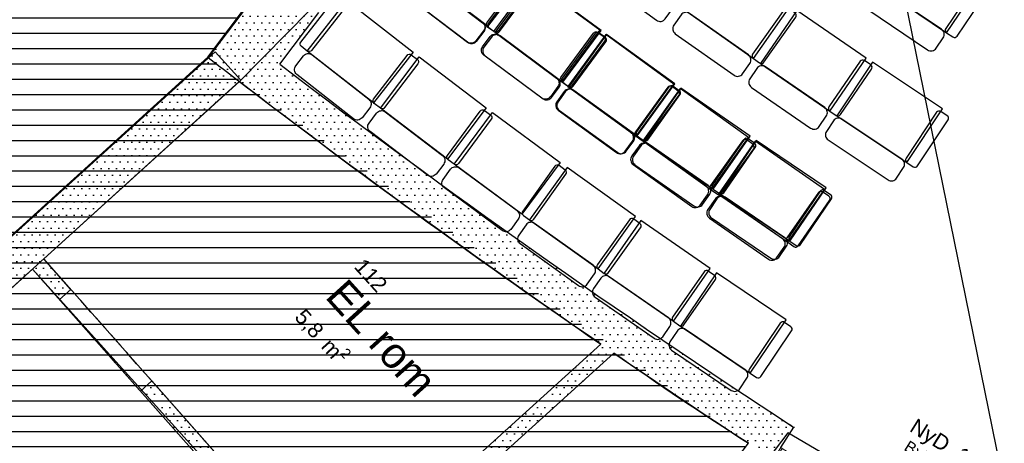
# Model space of a CAD drawing. Header units: millimetres. Extents: x 15275 to 121491, y 18097 to 137945.
# Tile 16 of 57: x 83243 to 89676, y 71256 to 74022. Entities that reach past the tile are written whole.
import ezdxf
from ezdxf.enums import TextEntityAlignment as Align

# ---------------------------------------------------------------- set-up
doc = ezdxf.new("R2010")
doc.units = ezdxf.units.MM
doc.header["$LTSCALE"] = 0.5
doc.header["$MEASUREMENT"] = 0
doc.linetypes.add('PLINE', pattern=[0])
doc.linetypes.add('Under snittplan', pattern=[300, 200, -100])
for name, color, linetype in [('000 2D grafikk', 7, 'Continuous'), ('231- Bærende yttervegger', 7, 'Continuous'), ('231- Bærende yttervegger (Skravur)', 7, 'Continuous'), ('241- Bærende innervegger', 7, 'Continuous'), ('241- Bærende innervegger (Skravur)', 7, 'Continuous'), ('25-- Dekker', 7, 'Continuous'), ('253- Oppforet gulv_ påstøp', 7, 'Continuous'), ('279- Annet fast inventar(Nye konstruksjoner)', 7, 'Continuous'), ('852- Teknisk_symbolsk informasjon_ bygning(Nye konstruksjoner)', 7, 'Continuous'), ('862- M___Nettoareal', 7, 'Continuous'), ('862- M___Nettoareal(Polylinje)', 7, 'Continuous'), ('862- M___Nettoareal(Tekst)', 7, 'Continuous')]:
    doc.layers.add(name, color=color, linetype=linetype)
doc.layers.add('234- Vinduer_ dører_ porter(Nye konstruksjoner)', color=7, linetype='Continuous', lineweight=0)
doc.layers.add('244- Vinduer_ dører_ foldevegger(Nye konstruksjoner)', color=7, linetype='Continuous', lineweight=0)
doc.styles.add('GENERATED_STYLE_1', font='arial.ttf')
pattern_1 = [(0, (0, 0), (0, 86.60254), [0, -50]), (0, (25, 43.3), (0, 86.60254), [0, -50])]

# ---------------------------------------------------------------- blocks, each defined once
blk = doc.blocks.new('Lys og Lyd_110 B_22', base_point=(79598.2, 76866))
at = {"layer": '862- M___Nettoareal(Polylinje)', "linetype": 'PLINE', "flags": 128}
blk.add_lwpolyline([(82365.6, 71866.7), (84471.9, 73777.9), (84884.8, 74324.9, -0.029335), (79510.9, 79275.3), (77385.3, 77366.6)], format="xyb", close=True, dxfattribs=at)
at = {"layer": '862- M___Nettoareal(Tekst)', "style": 'GENERATED_STYLE_1'}
for tag, height, p in [('ROOM_NUMBER', 100, (79392.8, 77538.2)), ('ROOM_NAME', 200, (79276.3, 77409.9)), ('DUMMY_861', 100, (79626.5, 77302.9)), ('DUMMY_863', 100, (79043.4, 77244.6)), ('DUMMY_862', 200, (80153.1, 76487.3))]:
    blk.add_attdef(tag, text='', height=height, rotation=312.16193, dxfattribs=at).set_placement(p, align=Align.TOP_LEFT)
blk = doc.blocks.new('EL rom _112_24', base_point=(85582.5, 71932))
at = {"layer": '862- M___Nettoareal(Polylinje)', "linetype": 'PLINE', "flags": 128}
blk.add_lwpolyline([(83400.9, 72460.7), (85293.9, 70321), (87040.6, 71902.6, -0.012911), (84678, 73617.3)], format="xyb", close=True, dxfattribs=at)
at = {"layer": '862- M___Nettoareal(Tekst)', "insert": (85129.1, 72162.4), "char_height": 100, "attachment_point": 1, "rotation": 312.16193, "style": 'GENERATED_STYLE_1'}
blk.add_mtext('\\A1;{\\pql;\\pt0,12050;\\fArial|b0|i0|c0|p0;\\W1.000000;5,8\\fArial|b0|i0|c0|p0;\\W1.000000;\\A1{\\H.66x;\\S^  ;}\\fArial|b0|i0|c0|p0;\\W1.000000; m\\fArial|b0|i0|c0|p0;\\W1.000000;\\A1{\\H.66x;\\S2^  ;}}', dxfattribs=at)
at = {"layer": '862- M___Nettoareal(Tekst)', "style": 'GENERATED_STYLE_1'}
for tag, height, p in [('ROOM_NUMBER', 100, (85496.6, 72472.2)), ('ROOM_NAME', 200, (85380.1, 72343.9)), ('DUMMY_861', 100, (85643.3, 72333)), ('DUMMY_863', 100, (85147.1, 72178.7)), ('DUMMY_862', 200, (86017.8, 71685.4))]:
    blk.add_attdef(tag, text='', height=height, rotation=312.16193, dxfattribs=at).set_placement(p, align=Align.TOP_LEFT)
blk = doc.blocks.new('Sjakt _112A_25', base_point=(86717.8, 70627.3))
at = {"layer": '862- M___Nettoareal(Polylinje)', "linetype": 'PLINE', "flags": 128}
blk.add_lwpolyline([(85360.2, 70246.1), (86366.2, 69109.1), (88004, 71255.6, -0.012911), (87125.4, 71844.5)], format="xyb", close=True, dxfattribs=at)
at = {"layer": '862- M___Nettoareal(Tekst)', "insert": (86353.1, 70759.8), "char_height": 100, "attachment_point": 1, "rotation": 312.16193, "style": 'GENERATED_STYLE_1'}
blk.add_mtext('\\A1;{\\pql;\\pt0,12050;\\fArial|b0|i0|c0|p0;\\W1.000000;3,2\\fArial|b0|i0|c0|p0;\\W1.000000;\\A1{\\H.66x;\\S^  ;}\\fArial|b0|i0|c0|p0;\\W1.000000; m\\fArial|b0|i0|c0|p0;\\W1.000000;\\A1{\\H.66x;\\S2^  ;}}', dxfattribs=at)
at = {"layer": '862- M___Nettoareal(Tekst)', "style": 'GENERATED_STYLE_1'}
for tag, height, p in [('ROOM_NUMBER', 100, (86720.6, 71069.7)), ('ROOM_NAME', 200, (86604.1, 70941.4)), ('DUMMY_861', 100, (86928.7, 70862.7)), ('DUMMY_863', 100, (86371.1, 70776.1)), ('DUMMY_862', 200, (87064.6, 70478.6))]:
    blk.add_attdef(tag, text='', height=height, rotation=312.16193, dxfattribs=at).set_placement(p, align=Align.TOP_LEFT)
blk = doc.blocks.new('Gang_113_26', base_point=(84231.2, 70708.4))
at = {"layer": '862- M___Nettoareal(Polylinje)', "linetype": 'PLINE', "flags": 128}
blk.add_lwpolyline([(83326.7, 72393.6), (82537.8, 71679.2), (85070.7, 68887.2), (86053.1, 69312.1)], close=True, dxfattribs=at)
at = {"layer": '862- M___Nettoareal(Tekst)', "style": 'GENERATED_STYLE_1'}
for tag, height, p in [('ROOM_NUMBER', 100, (84239, 71145.2)), ('ROOM_NAME', 200, (84122.5, 71016.8)), ('DUMMY_861', 100, (84385.7, 71006)), ('DUMMY_863', 100, (83889.5, 70851.6)), ('DUMMY_862', 200, (84572.9, 70565.2))]:
    blk.add_attdef(tag, text='', height=height, rotation=312.16193, dxfattribs=at).set_placement(p, align=Align.TOP_LEFT)
blk = doc.blocks.new('Dørstempel[2]', base_point=(89099.4, 70849.5))
at = {"layer": '852- Teknisk_symbolsk informasjon_ bygning(Nye konstruksjoner)', "char_height": 75, "attachment_point": 1, "rotation": 327.89037, "style": 'GENERATED_STYLE_1'}
for s, insert in [('\\A1;{\\pql;\\pt0,50;\\fArial|b0|i0|c0|p0;\\W1.000000;19\\fArial|b0|i0|c0|p0;\\W1.000000;\\A1{\\H.66x;\\S^  ;}\\fArial|b0|i0|c0|p0;\\W1.000000;\\fArial|b0|i0|c0|p0;\\W1.000000;\\A1{\\H.66x;\\S^  ;}}', (89285.5, 71129.9)), ('\\A1;{\\pql;\\pt0,50;\\fArial|b0|i0|c0|p0;\\W1.000000;x21\\fArial|b0|i0|c0|p0;\\W1.000000;\\A1{\\H.66x;\\S^  ;}\\fArial|b0|i0|c0|p0;\\W1.000000;\\fArial|b0|i0|c0|p0;\\W1.000000;\\A1{\\H.66x;\\S^  ;}}', (89382.4, 71069.1))]:
    blk.add_mtext(s, dxfattribs=dict(at, insert=insert))
at = {"layer": '852- Teknisk_symbolsk informasjon_ bygning(Nye konstruksjoner)', "style": 'GENERATED_STYLE_1'}
blk.add_attdef('AC_WIDO_ID', text='', height=100, rotation=327.89037, dxfattribs=at).set_placement((89287.3, 71154.4), align=Align.BOTTOM_CENTER)
for tag, p in [('strUnitPrefix', (89246.2, 71157.7)), ('DUMMY_229', (89183.5, 71075)), ('DUMMY_231', (89120.9, 70958)), ('strAcousticPrefix', (89058.2, 70858.2))]:
    blk.add_attdef(tag, text='', height=75, rotation=327.89037, dxfattribs=at).set_placement(p, align=Align.TOP_RIGHT)
for tag, p in [('DUMMY_230', (89231.9, 71044.6)), ('DUMMY_228', (89532, 70995.5)), ('DUMMY_232', (89169.3, 70944.8)), ('DUMMY_233', (89106.6, 70845))]:
    blk.add_attdef(tag, text='', height=75, rotation=327.89037, dxfattribs=at).set_placement(p, align=Align.TOP_LEFT)
blk = doc.blocks.new('Dør metall tofløyet[12]')
at = {"layer": '234- Vinduer_ dører_ porter(Nye konstruksjoner)', "linetype": 'PLINE'}
for centre, start, end in [((88200.8, 71127.7), 237.89037, 327.89037), ((89740.7, 70161.3), 147.89037, 237.89037)]:
    blk.add_arc(centre, 909, start, end, dxfattribs=at)
at = {"layer": '244- Vinduer_ dører_ foldevegger(Nye konstruksjoner)', "linetype": 'PLINE'}
for p, q in [((88214.9, 71227.4), (88301.3, 71359.9)), ((88214.9, 71227.4), (88301.3, 71359.9)), ((88164.7, 71150.3), (88214.9, 71227.4)), ((88164.8, 71150.5), (88214.9, 71227.4)), ((88164.8, 71150.5), (88214.9, 71227.4)), ((88223.4, 71222.1), (88174.5, 71144.1)), ((88223.4, 71222.1), (88214.9, 71227.4)), ((88259.8, 71199.2), (88223.4, 71222.1)), ((88174.5, 71144.1), (88164.7, 71150.3)), ((88174.5, 71144.1), (88200.8, 71127.7)), ((88200.8, 71127.7), (88222, 71161.5)), ((88222, 71161.5), (88232.2, 71155.2)), ((88232.2, 71155.2), (88259.8, 71199.2)), ((87717.6, 70357.7), (88200.8, 71127.7)), ((88234.7, 71106.4), (87751.5, 70336.4)), ((88200.8, 71127.7), (88234.7, 71106.4)), ((87751.5, 70336.4), (87717.6, 70357.7)), ((89824.3, 70217.5), (89906.1, 70352.9)), ((89824.3, 70217.5), (89906.1, 70352.9)), ((89779.4, 70245.6), (89751.8, 70201.6)), ((89815.8, 70222.8), (89779.4, 70245.6)), ((89706.8, 70182.6), (89223.6, 69412.6)), ((89740.7, 70161.3), (89706.8, 70182.6)), ((89761.9, 70195.2), (89740.7, 70161.3)), ((89751.8, 70201.6), (89761.9, 70195.2)), ((89766.9, 70144.8), (89815.8, 70222.8)), ((89776.7, 70138.7), (89824.3, 70217.5)), ((89776.8, 70138.9), (89824.3, 70217.5)), ((89776.8, 70138.9), (89824.3, 70217.5)), ((89815.8, 70222.8), (89824.3, 70217.5)), ((89257.5, 69391.4), (89740.7, 70161.3)), ((89740.7, 70161.3), (89766.9, 70144.8)), ((89766.9, 70144.8), (89776.7, 70138.7)), ((89223.6, 69412.6), (89257.5, 69391.4))]:
    blk.add_line(p, q, dxfattribs=at)
for radius, start, end in [(55432, 236.86673, 236.91117), (55432, 236.86673, 236.91117), (55432, 236.86673, 236.91117), (55682, 236.86693, 236.91117), (55682, 236.86693, 236.91117), (55432, 238.86957, 238.91401), (55432, 238.86957, 238.91401), (55432, 238.86957, 238.91401), (55682, 238.86957, 238.91381), (55682, 238.86957, 238.91381)]:
    blk.add_arc((118563.7, 117802.2), radius, start, end, dxfattribs=at)
at = {"layer": '852- Teknisk_symbolsk informasjon_ bygning(Nye konstruksjoner)'}
ref = blk.add_blockref('Dørstempel[2]', (89099.4, 70849.5), dxfattribs=at)
ref.add_attrib('AC_WIDO_ID', 'NyD_19A', dxfattribs={"color": 7, "height": 100, "rotation": 327.89037, "style": 'GENERATED_STYLE_1'}).set_placement((89287.3, 71154.4), align=Align.BOTTOM_CENTER)
ref.add_attrib('strUnitPrefix', 'BxH:', dxfattribs={"color": 7, "height": 75, "rotation": 327.89037, "style": 'GENERATED_STYLE_1'}).set_placement((89246.2, 71157.7), align=Align.TOP_RIGHT)
ref.add_attrib('strAcousticPrefix', '43dB', dxfattribs={"color": 7, "height": 75, "rotation": 327.89037, "style": 'GENERATED_STYLE_1'}).set_placement((89058.2, 70858.2), align=Align.TOP_RIGHT)
ref.add_attrib('DUMMY_231', '-', dxfattribs={"color": 7, "height": 75, "rotation": 327.89037, "style": 'GENERATED_STYLE_1'}).set_placement((89120.9, 70958), align=Align.TOP_RIGHT)
blk = doc.blocks.new('Auditoriestollayout[65]', base_point=(89742.4, 74018.6))
at = {"layer": '279- Annet fast inventar(Nye konstruksjoner)', "linetype": 'PLINE', "flags": 128}
for points in [[(86116.7, 74644.3), (86554.2, 74310.9), (86299.6, 73976.9), (85862.1, 74310.2)], [(89533.2, 74285.1), (89077.1, 74592.5), (88842.4, 74244.3), (89298.4, 73936.8)], [(88278.7, 74111), (87829.7, 74428.7), (87587.2, 74085.8), (88036.2, 73768.1)], [(87040.9, 73950.3), (86598.8, 74277.4), (86348.9, 73939.8), (86791.1, 73612.7)], [(88773, 73771.4), (88319.5, 74082.6), (88081.9, 73736.3), (88535.4, 73425.1)], [(87522.8, 73603.6), (87076.2, 73924.6), (86831, 73583.5), (87277.6, 73262.5)], [(89272.1, 73438.9), (88814.2, 73743.6), (88581.5, 73393.9), (89039.4, 73089.2)], [(88014.4, 73260.1), (87563.4, 73574.8), (87323, 73230.4), (87774.1, 72915.7)], [(88510.8, 72923.5), (88055.4, 73231.9), (87819.9, 72884.2), (88275.3, 72575.8)]]:
    blk.add_lwpolyline(points, close=True, dxfattribs=at)
for points in [[(87508.3, 74093.4, 0.414214), (87499.5, 74149.2), (87119.6, 74426, 0.414214), (87063.8, 74417.2), (87015.3, 74350.6, 0.414214), (87024, 74294.8), (87403.9, 74018, 0.414214), (87459.8, 74026.8)], [(85837.9, 74278.4, -0.414214), (85894, 74286), (86267.8, 74001.1, -0.414214), (86275.4, 73945.1), (86225.4, 73879.5, -0.414214), (86169.4, 73872), (85795.5, 74156.8, -0.414214), (85788, 74212.9)], [(86591.1, 74233.4, 0.414214), (86586.9, 74261.4), (86546.7, 74291.1, 0.414214), (86518.7, 74286.9), (86304.6, 73997.5, 0.414214), (86308.8, 73969.6), (86348.9, 73939.8, 0.414214), (86376.9, 73944)], [(89276, 73903.7, 0.414214), (89265.2, 73959.2), (88875.5, 74221.9, 0.414214), (88820, 74211.1), (88773.9, 74142.8, 0.414214), (88784.7, 74087.3), (89174.4, 73824.6, 0.414214), (89230, 73835.4)], [(89568.9, 74212.8, 0.414214), (89563.5, 74240.5), (89522, 74268.5, 0.414214), (89494.2, 74263.1), (89293, 73964.6, 0.414214), (89298.4, 73936.8), (89339.8, 73908.9, 0.414214), (89367.6, 73914.3)], [(88312.8, 74038, 0.414214), (88308, 74065.8), (88267.2, 74094.7, 0.414214), (88239.3, 74089.9), (88031.4, 73796, 0.414214), (88036.2, 73768.1), (88077, 73739.3, 0.414214), (88104.9, 73744.1)], [(88013.1, 73735.5, 0.414214), (88003.5, 73791.2), (87619.8, 74062.7, 0.414214), (87564.1, 74053.1), (87516.5, 73985.9, 0.414214), (87526, 73930.1), (87909.8, 73658.7, 0.414214), (87965.5, 73668.2)], [(86767.3, 73580.5, 0.414214), (86758.9, 73636.5), (86381.1, 73916, 0.414214), (86325.2, 73907.7), (86276.2, 73841.4, 0.414214), (86284.5, 73785.5), (86662.3, 73505.9, 0.414214), (86718.3, 73514.3)], [(87073.4, 73876.5, 0.414214), (87069.2, 73904.5), (87029, 73934.2, 0.414214), (87001, 73930), (86786.9, 73640.6, 0.414214), (86791.1, 73612.7), (86831.3, 73582.9, 0.414214), (86859.2, 73587.1)], [(88512.8, 73392.1, 0.414214), (88502.4, 73447.8), (88114.9, 73713.7, 0.414214), (88059.2, 73703.3), (88012.6, 73635.4, 0.414214), (88023, 73579.8), (88410.5, 73313.9, 0.414214), (88466.1, 73324.2)], [(88808.1, 73698.8, 0.414214), (88802.9, 73726.7), (88761.7, 73754.9, 0.414214), (88733.9, 73749.8), (88530.2, 73452.9, 0.414214), (88535.4, 73425.1), (88576.6, 73396.8, 0.414214), (88604.4, 73402)], [(87556.3, 73530.2, 0.414214), (87551.7, 73558.1), (87511.1, 73587.3, 0.414214), (87483.2, 73582.7), (87273.1, 73290.4, 0.414214), (87277.6, 73262.5), (87318.2, 73233.3, 0.414214), (87346.2, 73237.9)], [(87254.3, 73230, 0.414214), (87245.2, 73285.9), (86863.5, 73560.2, 0.414214), (86807.7, 73551), (86759.6, 73484.1, 0.414214), (86768.8, 73428.3), (87150.4, 73154, 0.414214), (87206.2, 73163.1)], [(89308.2, 73366.8, 0.414214), (89302.6, 73394.6), (89261, 73422.3, 0.414214), (89233.3, 73416.7), (89033.9, 73117, 0.414214), (89039.4, 73089.2), (89081.1, 73061.5, 0.414214), (89108.8, 73067.1)], [(89017.3, 73055.9, 0.414214), (89006.1, 73111.4), (88614.8, 73371.8, 0.414214), (88559.4, 73360.6), (88513.7, 73292.1, 0.414214), (88524.9, 73236.6), (88916.2, 72976.2, 0.414214), (88971.6, 72987.4)], [(87751.2, 72882.9, 0.414214), (87741.3, 72938.5), (87355.8, 73207.5, 0.414214), (87300.1, 73197.6), (87253, 73130, 0.414214), (87262.9, 73074.3), (87648.3, 72805.4, 0.414214), (87704, 72815.3)], [(88048.9, 73187.2, 0.414214), (88044, 73215.1), (88003, 73243.7, 0.414214), (87975.1, 73238.7), (87769.1, 72943.5, 0.414214), (87774.1, 72915.7), (87815.1, 72887, 0.414214), (87842.9, 72892)], [(88546.3, 72851.2, 0.414214), (88541, 72878.9), (88499.6, 72907, 0.414214), (88471.8, 72901.6), (88269.9, 72603.5, 0.414214), (88275.3, 72575.8), (88316.7, 72547.7, 0.414214), (88344.5, 72553.1)], [(88252.9, 72542.7, 0.414214), (88242.2, 72598.2), (87853, 72861.7, 0.414214), (87797.4, 72851), (87751.3, 72782.8, 0.414214), (87762, 72727.3), (88151.1, 72463.8, 0.414214), (88206.7, 72474.4)]]:
    blk.add_lwpolyline(points, format="xyb", close=True, dxfattribs=at)
blk = doc.blocks.new('Auditoriestollayout[67]', base_point=(88738.4, 72688))
at = {"layer": '279- Annet fast inventar(Nye konstruksjoner)', "linetype": 'PLINE', "flags": 128}
for points in [[(86114.9, 74647.7), (86552.6, 74314.7), (86298.3, 73980.4), (85860.6, 74313.5)], [(86589.8, 74281.4), (87032.3, 73954.7), (86782.8, 73616.8), (86340.3, 73943.4)], [(85381.2, 74147.7), (85814.3, 73808.7), (85555.3, 73478), (85122.3, 73817)], [(87516.7, 73600.9), (87071.8, 73924.4), (86824.9, 73584.7), (87269.7, 73261.2)], [(85853.6, 73778.3), (86291.5, 73445.4), (86037.3, 73111.1), (85599.4, 73443.9)], [(88005, 73252.5), (87557.8, 73572.7), (87313.3, 73231.2), (87760.5, 72911)], [(86331.3, 73415.6), (86773.8, 73089), (86524.4, 72751.1), (86081.9, 73077.7)], [(88499.9, 72913.8), (88048.1, 73227.4), (87808.6, 72882.4), (88260.4, 72568.8)], [(87266.2, 72736), (86819, 73056.2), (86574.5, 72714.7), (87021.7, 72394.5)], [(87753.5, 72397.1), (87301.8, 72710.9), (87062.1, 72366), (87513.8, 72052.2)], [(88250.6, 72061.6), (87794.5, 72369), (87559.8, 72020.7), (88015.9, 71713.3)]]:
    blk.add_lwpolyline(points, close=True, dxfattribs=at)
for points in [[(85836.4, 74281.6, -0.414214), (85892.4, 74289.3), (86266.5, 74004.6, -0.414214), (86274.1, 73948.6), (86224.2, 73883, -0.414214), (86168.1, 73875.4), (85794.1, 74160, -0.414214), (85786.5, 74216.1)], [(86509.7, 74290.7, -0.414214), (86537.7, 74295), (86577.9, 74265.3, -0.414214), (86582.1, 74237.3), (86368.3, 73947.7, -0.414214), (86340.3, 73943.4), (86300.1, 73973.1, -0.414214), (86295.9, 74001.1)], [(85301.4, 74159.4, -0.414214), (85329.5, 74162.8), (85368.9, 74132, -0.414214), (85372.3, 74103.9), (85150.4, 73820.5, -0.414214), (85122.3, 73817), (85082.9, 73847.9, -0.414214), (85079.5, 73875.9)], [(86316.6, 73911.3, -0.414214), (86372.5, 73919.7), (86750.6, 73640.6, -0.414214), (86759.1, 73584.6), (86710.1, 73518.3, -0.414214), (86654.2, 73509.9), (86276.1, 73789.1, -0.414214), (86267.7, 73845)], [(86992.4, 73934.4, -0.414214), (87020.4, 73938.6), (87060.6, 73908.9, -0.414214), (87064.8, 73880.9), (86851, 73591.3, -0.414214), (86823.1, 73587.1), (86782.8, 73616.8, -0.414214), (86778.6, 73644.8)], [(85097.6, 73785.5, -0.414214), (85153.8, 73792.4), (85523.9, 73502.6, -0.414214), (85530.7, 73446.5), (85479.9, 73381.6, -0.414214), (85423.8, 73374.8), (85053.7, 73664.5, -0.414214), (85046.9, 73720.7)], [(85773.7, 73788.8, -0.414214), (85801.7, 73792.6), (85841.5, 73762.4, -0.414214), (85845.3, 73734.3), (85627.5, 73447.8, -0.414214), (85599.4, 73443.9), (85559.6, 73474.2, -0.414214), (85555.8, 73502.2)], [(87549.8, 73527.4, 0.414214), (87545.4, 73555.4), (87504.9, 73584.8, 0.414214), (87477, 73580.3), (87265.3, 73289.2, 0.414214), (87269.7, 73261.2), (87310.2, 73231.8, 0.414214), (87338.1, 73236.2)], [(87246.2, 73228.9, 0.414214), (87237.4, 73284.8), (86857.2, 73561.1, 0.414214), (86801.3, 73552.3), (86752.9, 73485.7, 0.414214), (86761.7, 73429.8), (87141.9, 73153.4, 0.414214), (87197.8, 73162.3)], [(85575.2, 73412.1, -0.414214), (85631.3, 73419.7), (86005.4, 73135.3, -0.414214), (86013.1, 73079.2), (85963.2, 73013.7, -0.414214), (85907.2, 73006), (85533, 73290.5, -0.414214), (85525.4, 73346.5)], [(86251.2, 73425, -0.414214), (86279.2, 73429.2), (86319.4, 73399.5, -0.414214), (86323.6, 73371.6), (86109.8, 73081.9, -0.414214), (86081.9, 73077.7), (86041.6, 73107.4, -0.414214), (86037.4, 73135.3)], [(87737.2, 72878.5, 0.414214), (87727.9, 72934.3), (87345.8, 73207.9, 0.414214), (87290, 73198.6), (87242, 73131.7, 0.414214), (87251.3, 73075.9), (87633.4, 72802.3, 0.414214), (87689.2, 72811.5)], [(88038.6, 73179.2, 0.414214), (88034, 73207.1), (87993.3, 73236.2, 0.414214), (87965.4, 73231.6), (87755.8, 72938.9, 0.414214), (87760.5, 72911), (87801.1, 72881.9, 0.414214), (87829, 72886.5)], [(86812, 73012, 0.414214), (86807.4, 73039.9), (86766.7, 73069, 0.414214), (86738.8, 73064.4), (86529.2, 72771.7, 0.414214), (86533.9, 72743.8), (86574.5, 72714.7, 0.414214), (86602.4, 72719.3)], [(86058.1, 73045.5, -0.414214), (86114.1, 73053.9), (86492.2, 72774.8, -0.414214), (86500.7, 72718.9), (86451.7, 72652.6, -0.414214), (86395.8, 72644.2), (86017.6, 72923.3, -0.414214), (86009.2, 72979.2)], [(88534.6, 72841, 0.414214), (88529.6, 72868.8), (88488.5, 72897.3, 0.414214), (88460.7, 72892.3), (88255.4, 72596.6, 0.414214), (88260.4, 72568.8), (88301.5, 72540.2, 0.414214), (88329.3, 72545.3)], [(88237.6, 72535.9, 0.414214), (88227.6, 72591.6), (87841.5, 72859.6, 0.414214), (87785.8, 72849.5), (87738.8, 72781.9, 0.414214), (87748.9, 72726.2), (88135, 72458.2, 0.414214), (88190.6, 72468.2)], [(86998.4, 72362, 0.414214), (86989.2, 72417.8), (86607, 72691.4, 0.414214), (86551.2, 72682.2), (86503.3, 72615.2, 0.414214), (86512.5, 72559.4), (86894.7, 72285.8, 0.414214), (86950.5, 72295)], [(87299.8, 72662.7, 0.414214), (87295.2, 72690.6), (87254.6, 72719.7, 0.414214), (87226.7, 72715.1), (87017.1, 72422.4, 0.414214), (87021.7, 72394.5), (87062.4, 72365.4, 0.414214), (87090.3, 72370)], [(87788.1, 72324.3, 0.414214), (87783.1, 72352.1), (87742, 72380.6, 0.414214), (87714.2, 72375.6), (87508.8, 72080, 0.414214), (87513.8, 72052.2), (87554.9, 72023.6, 0.414214), (87582.7, 72028.6)], [(87491, 72019.3, 0.414214), (87481, 72075), (87095, 72343.2, 0.414214), (87039.3, 72333.1), (86992.3, 72265.5, 0.414214), (87002.3, 72209.8), (87388.3, 71941.6, 0.414214), (87444, 71951.7)], [(88286.3, 71989.3, 0.414214), (88280.9, 72017.1), (88239.4, 72045.1, 0.414214), (88211.7, 72039.6), (88010.5, 71741.1, 0.414214), (88015.9, 71713.3), (88057.3, 71685.4, 0.414214), (88085.1, 71690.8)], [(87993.5, 71680.2, 0.414214), (87982.7, 71735.7), (87592.9, 71998.3, 0.414214), (87537.4, 71987.5), (87491.4, 71919.2, 0.414214), (87502.2, 71863.7), (87892, 71601, 0.414214), (87947.5, 71611.9)]]:
    blk.add_lwpolyline(points, format="xyb", close=True, dxfattribs=at)
blk = doc.blocks.new('Auditoriestollayout[71]', base_point=(89742.4, 74018.6))
at = {"layer": '279- Annet fast inventar(Nye konstruksjoner)', "linetype": 'PLINE', "flags": 128}
for points in [[(86116.7, 74644.3), (86554.2, 74310.9), (86299.6, 73976.9), (85862.1, 74310.2)], [(89533.2, 74285.1), (89077.1, 74592.5), (88842.4, 74244.3), (89298.4, 73936.8)], [(88278.7, 74111), (87829.7, 74428.7), (87587.2, 74085.8), (88036.2, 73768.1)], [(87040.9, 73950.3), (86598.8, 74277.4), (86348.9, 73939.8), (86791.1, 73612.7)], [(88773, 73771.4), (88319.5, 74082.6), (88081.9, 73736.3), (88535.4, 73425.1)], [(87522.8, 73603.6), (87076.2, 73924.6), (86831, 73583.5), (87277.6, 73262.5)], [(89272.1, 73438.9), (88814.2, 73743.6), (88581.5, 73393.9), (89039.4, 73089.2)], [(88014.4, 73260.1), (87563.4, 73574.8), (87323, 73230.4), (87774.1, 72915.7)], [(88510.8, 72923.5), (88055.4, 73231.9), (87819.9, 72884.2), (88275.3, 72575.8)]]:
    blk.add_lwpolyline(points, close=True, dxfattribs=at)
for points in [[(87508.3, 74093.4, 0.414214), (87499.5, 74149.2), (87119.6, 74426, 0.414214), (87063.8, 74417.2), (87015.3, 74350.6, 0.414214), (87024, 74294.8), (87403.9, 74018, 0.414214), (87459.8, 74026.8)], [(85837.9, 74278.4, -0.414214), (85894, 74286), (86267.8, 74001.1, -0.414214), (86275.4, 73945.1), (86225.4, 73879.5, -0.414214), (86169.4, 73872), (85795.5, 74156.8, -0.414214), (85788, 74212.9)], [(86591.1, 74233.4, 0.414214), (86586.9, 74261.4), (86546.7, 74291.1, 0.414214), (86518.7, 74286.9), (86304.6, 73997.5, 0.414214), (86308.8, 73969.6), (86348.9, 73939.8, 0.414214), (86376.9, 73944)], [(89276, 73903.7, 0.414214), (89265.2, 73959.2), (88875.5, 74221.9, 0.414214), (88820, 74211.1), (88773.9, 74142.8, 0.414214), (88784.7, 74087.3), (89174.4, 73824.6, 0.414214), (89230, 73835.4)], [(89568.9, 74212.8, 0.414214), (89563.5, 74240.5), (89522, 74268.5, 0.414214), (89494.2, 74263.1), (89293, 73964.6, 0.414214), (89298.4, 73936.8), (89339.8, 73908.9, 0.414214), (89367.6, 73914.3)], [(88312.8, 74038, 0.414214), (88308, 74065.8), (88267.2, 74094.7, 0.414214), (88239.3, 74089.9), (88031.4, 73796, 0.414214), (88036.2, 73768.1), (88077, 73739.3, 0.414214), (88104.9, 73744.1)], [(88013.1, 73735.5, 0.414214), (88003.5, 73791.2), (87619.8, 74062.7, 0.414214), (87564.1, 74053.1), (87516.5, 73985.9, 0.414214), (87526, 73930.1), (87909.8, 73658.7, 0.414214), (87965.5, 73668.2)], [(86767.3, 73580.5, 0.414214), (86758.9, 73636.5), (86381.1, 73916, 0.414214), (86325.2, 73907.7), (86276.2, 73841.4, 0.414214), (86284.5, 73785.5), (86662.3, 73505.9, 0.414214), (86718.3, 73514.3)], [(87073.4, 73876.5, 0.414214), (87069.2, 73904.5), (87029, 73934.2, 0.414214), (87001, 73930), (86786.9, 73640.6, 0.414214), (86791.1, 73612.7), (86831.3, 73582.9, 0.414214), (86859.2, 73587.1)], [(88512.8, 73392.1, 0.414214), (88502.4, 73447.8), (88114.9, 73713.7, 0.414214), (88059.2, 73703.3), (88012.6, 73635.4, 0.414214), (88023, 73579.8), (88410.5, 73313.9, 0.414214), (88466.1, 73324.2)], [(88808.1, 73698.8, 0.414214), (88802.9, 73726.7), (88761.7, 73754.9, 0.414214), (88733.9, 73749.8), (88530.2, 73452.9, 0.414214), (88535.4, 73425.1), (88576.6, 73396.8, 0.414214), (88604.4, 73402)], [(87556.3, 73530.2, 0.414214), (87551.7, 73558.1), (87511.1, 73587.3, 0.414214), (87483.2, 73582.7), (87273.1, 73290.4, 0.414214), (87277.6, 73262.5), (87318.2, 73233.3, 0.414214), (87346.2, 73237.9)], [(87254.3, 73230, 0.414214), (87245.2, 73285.9), (86863.5, 73560.2, 0.414214), (86807.7, 73551), (86759.6, 73484.1, 0.414214), (86768.8, 73428.3), (87150.4, 73154, 0.414214), (87206.2, 73163.1)], [(89308.2, 73366.8, 0.414214), (89302.6, 73394.6), (89261, 73422.3, 0.414214), (89233.3, 73416.7), (89033.9, 73117, 0.414214), (89039.4, 73089.2), (89081.1, 73061.5, 0.414214), (89108.8, 73067.1)], [(89017.3, 73055.9, 0.414214), (89006.1, 73111.4), (88614.8, 73371.8, 0.414214), (88559.4, 73360.6), (88513.7, 73292.1, 0.414214), (88524.9, 73236.6), (88916.2, 72976.2, 0.414214), (88971.6, 72987.4)], [(87751.2, 72882.9, 0.414214), (87741.3, 72938.5), (87355.8, 73207.5, 0.414214), (87300.1, 73197.6), (87253, 73130, 0.414214), (87262.9, 73074.3), (87648.3, 72805.4, 0.414214), (87704, 72815.3)], [(88048.9, 73187.2, 0.414214), (88044, 73215.1), (88003, 73243.7, 0.414214), (87975.1, 73238.7), (87769.1, 72943.5, 0.414214), (87774.1, 72915.7), (87815.1, 72887, 0.414214), (87842.9, 72892)], [(88546.3, 72851.2, 0.414214), (88541, 72878.9), (88499.6, 72907, 0.414214), (88471.8, 72901.6), (88269.9, 72603.5, 0.414214), (88275.3, 72575.8), (88316.7, 72547.7, 0.414214), (88344.5, 72553.1)], [(88252.9, 72542.7, 0.414214), (88242.2, 72598.2), (87853, 72861.7, 0.414214), (87797.4, 72851), (87751.3, 72782.8, 0.414214), (87762, 72727.3), (88151.1, 72463.8, 0.414214), (88206.7, 72474.4)]]:
    blk.add_lwpolyline(points, format="xyb", close=True, dxfattribs=at)
blk = doc.blocks.new('Auditoriestollayout[73]', base_point=(88738.4, 72688))
at = {"layer": '279- Annet fast inventar(Nye konstruksjoner)', "linetype": 'PLINE', "flags": 128}
for points in [[(86114.9, 74647.7), (86552.6, 74314.7), (86298.3, 73980.4), (85860.6, 74313.5)], [(86589.8, 74281.4), (87032.3, 73954.7), (86782.8, 73616.8), (86340.3, 73943.4)], [(85381.2, 74147.7), (85814.3, 73808.7), (85555.3, 73478), (85122.3, 73817)], [(87516.7, 73600.9), (87071.8, 73924.4), (86824.9, 73584.7), (87269.7, 73261.2)], [(85853.6, 73778.3), (86291.5, 73445.4), (86037.3, 73111.1), (85599.4, 73443.9)], [(88005, 73252.5), (87557.8, 73572.7), (87313.3, 73231.2), (87760.5, 72911)], [(86331.3, 73415.6), (86773.8, 73089), (86524.4, 72751.1), (86081.9, 73077.7)], [(88499.9, 72913.8), (88048.1, 73227.4), (87808.6, 72882.4), (88260.4, 72568.8)], [(87266.2, 72736), (86819, 73056.2), (86574.5, 72714.7), (87021.7, 72394.5)], [(87753.5, 72397.1), (87301.8, 72710.9), (87062.1, 72366), (87513.8, 72052.2)], [(88250.6, 72061.6), (87794.5, 72369), (87559.8, 72020.7), (88015.9, 71713.3)]]:
    blk.add_lwpolyline(points, close=True, dxfattribs=at)
for points in [[(85836.4, 74281.6, -0.414214), (85892.4, 74289.3), (86266.5, 74004.6, -0.414214), (86274.1, 73948.6), (86224.2, 73883, -0.414214), (86168.1, 73875.4), (85794.1, 74160, -0.414214), (85786.5, 74216.1)], [(86509.7, 74290.7, -0.414214), (86537.7, 74295), (86577.9, 74265.3, -0.414214), (86582.1, 74237.3), (86368.3, 73947.7, -0.414214), (86340.3, 73943.4), (86300.1, 73973.1, -0.414214), (86295.9, 74001.1)], [(85301.4, 74159.4, -0.414214), (85329.5, 74162.8), (85368.9, 74132, -0.414214), (85372.3, 74103.9), (85150.4, 73820.5, -0.414214), (85122.3, 73817), (85082.9, 73847.9, -0.414214), (85079.5, 73875.9)], [(86316.6, 73911.3, -0.414214), (86372.5, 73919.7), (86750.6, 73640.6, -0.414214), (86759.1, 73584.6), (86710.1, 73518.3, -0.414214), (86654.2, 73509.9), (86276.1, 73789.1, -0.414214), (86267.7, 73845)], [(86992.4, 73934.4, -0.414214), (87020.4, 73938.6), (87060.6, 73908.9, -0.414214), (87064.8, 73880.9), (86851, 73591.3, -0.414214), (86823.1, 73587.1), (86782.8, 73616.8, -0.414214), (86778.6, 73644.8)], [(85097.6, 73785.5, -0.414214), (85153.8, 73792.4), (85523.9, 73502.6, -0.414214), (85530.7, 73446.5), (85479.9, 73381.6, -0.414214), (85423.8, 73374.8), (85053.7, 73664.5, -0.414214), (85046.9, 73720.7)], [(85773.7, 73788.8, -0.414214), (85801.7, 73792.6), (85841.5, 73762.4, -0.414214), (85845.3, 73734.3), (85627.5, 73447.8, -0.414214), (85599.4, 73443.9), (85559.6, 73474.2, -0.414214), (85555.8, 73502.2)], [(87549.8, 73527.4, 0.414214), (87545.4, 73555.4), (87504.9, 73584.8, 0.414214), (87477, 73580.3), (87265.3, 73289.2, 0.414214), (87269.7, 73261.2), (87310.2, 73231.8, 0.414214), (87338.1, 73236.2)], [(87246.2, 73228.9, 0.414214), (87237.4, 73284.8), (86857.2, 73561.1, 0.414214), (86801.3, 73552.3), (86752.9, 73485.7, 0.414214), (86761.7, 73429.8), (87141.9, 73153.4, 0.414214), (87197.8, 73162.3)], [(85575.2, 73412.1, -0.414214), (85631.3, 73419.7), (86005.4, 73135.3, -0.414214), (86013.1, 73079.2), (85963.2, 73013.7, -0.414214), (85907.2, 73006), (85533, 73290.5, -0.414214), (85525.4, 73346.5)], [(86251.2, 73425, -0.414214), (86279.2, 73429.2), (86319.4, 73399.5, -0.414214), (86323.6, 73371.6), (86109.8, 73081.9, -0.414214), (86081.9, 73077.7), (86041.6, 73107.4, -0.414214), (86037.4, 73135.3)], [(87737.2, 72878.5, 0.414214), (87727.9, 72934.3), (87345.8, 73207.9, 0.414214), (87290, 73198.6), (87242, 73131.7, 0.414214), (87251.3, 73075.9), (87633.4, 72802.3, 0.414214), (87689.2, 72811.5)], [(88038.6, 73179.2, 0.414214), (88034, 73207.1), (87993.3, 73236.2, 0.414214), (87965.4, 73231.6), (87755.8, 72938.9, 0.414214), (87760.5, 72911), (87801.1, 72881.9, 0.414214), (87829, 72886.5)], [(86812, 73012, 0.414214), (86807.4, 73039.9), (86766.7, 73069, 0.414214), (86738.8, 73064.4), (86529.2, 72771.7, 0.414214), (86533.9, 72743.8), (86574.5, 72714.7, 0.414214), (86602.4, 72719.3)], [(86058.1, 73045.5, -0.414214), (86114.1, 73053.9), (86492.2, 72774.8, -0.414214), (86500.7, 72718.9), (86451.7, 72652.6, -0.414214), (86395.8, 72644.2), (86017.6, 72923.3, -0.414214), (86009.2, 72979.2)], [(88534.6, 72841, 0.414214), (88529.6, 72868.8), (88488.5, 72897.3, 0.414214), (88460.7, 72892.3), (88255.4, 72596.6, 0.414214), (88260.4, 72568.8), (88301.5, 72540.2, 0.414214), (88329.3, 72545.3)], [(88237.6, 72535.9, 0.414214), (88227.6, 72591.6), (87841.5, 72859.6, 0.414214), (87785.8, 72849.5), (87738.8, 72781.9, 0.414214), (87748.9, 72726.2), (88135, 72458.2, 0.414214), (88190.6, 72468.2)], [(86998.4, 72362, 0.414214), (86989.2, 72417.8), (86607, 72691.4, 0.414214), (86551.2, 72682.2), (86503.3, 72615.2, 0.414214), (86512.5, 72559.4), (86894.7, 72285.8, 0.414214), (86950.5, 72295)], [(87299.8, 72662.7, 0.414214), (87295.2, 72690.6), (87254.6, 72719.7, 0.414214), (87226.7, 72715.1), (87017.1, 72422.4, 0.414214), (87021.7, 72394.5), (87062.4, 72365.4, 0.414214), (87090.3, 72370)], [(87788.1, 72324.3, 0.414214), (87783.1, 72352.1), (87742, 72380.6, 0.414214), (87714.2, 72375.6), (87508.8, 72080, 0.414214), (87513.8, 72052.2), (87554.9, 72023.6, 0.414214), (87582.7, 72028.6)], [(87491, 72019.3, 0.414214), (87481, 72075), (87095, 72343.2, 0.414214), (87039.3, 72333.1), (86992.3, 72265.5, 0.414214), (87002.3, 72209.8), (87388.3, 71941.6, 0.414214), (87444, 71951.7)], [(88286.3, 71989.3, 0.414214), (88280.9, 72017.1), (88239.4, 72045.1, 0.414214), (88211.7, 72039.6), (88010.5, 71741.1, 0.414214), (88015.9, 71713.3), (88057.3, 71685.4, 0.414214), (88085.1, 71690.8)], [(87993.5, 71680.2, 0.414214), (87982.7, 71735.7), (87592.9, 71998.3, 0.414214), (87537.4, 71987.5), (87491.4, 71919.2, 0.414214), (87502.2, 71863.7), (87892, 71601, 0.414214), (87947.5, 71611.9)]]:
    blk.add_lwpolyline(points, format="xyb", close=True, dxfattribs=at)

msp = doc.modelspace()

# ---------------------------------------------------------------- hatches: boundary and pattern name
at = {"linetype": 'Continuous'}
h = msp.add_hatch(dxfattribs=at)
h.set_pattern_fill('Linjer_100_mm', color=256, style=0, pattern_type=2)
h.set_pattern_definition([(0, (81437.59, 74033.64), (0, 100), [])])
h.paths.add_polyline_path([(74871.2, 80141.7), (76556.6, 81723.5, 0.020171), (78801.4, 79035.2), (79001.8, 78812), (79514, 79271.9, 0.029335), (84887.9, 74321.5), (84475, 73774.5), (88004, 71255.6), (85530.3, 68010.4), (82355.4, 71514.2), (82537.7, 71679.3)])
at = {"layer": '231- Bærende yttervegger (Skravur)', "linetype": 'Continuous'}
h = msp.add_hatch(dxfattribs=at)
h.set_pattern_fill('Eksisterende_konstruksjon', color=256, style=0, pattern_type=2)
h.set_pattern_definition(pattern_1)
h.paths.add_polyline_path([(83067.6, 72496.2), (83235.4, 72310.9), (84687.5, 73625.9), (84519.7, 73811.2)])
h = msp.add_hatch(dxfattribs=at)
h.set_pattern_fill('Eksisterende_konstruksjon', color=256, style=0, pattern_type=2)
h.set_pattern_definition(pattern_1)
h.paths.add_polyline_path([(83400.9, 72460.7), (83326.7, 72393.6), (83503.7, 72193.6), (83578.6, 72259.8)])
h = msp.add_hatch(dxfattribs=at)
h.set_pattern_fill('Eksisterende_konstruksjon', color=256, style=0, pattern_type=2)
h.set_pattern_definition(pattern_1)
h.paths.add_polyline_path([(85360.2, 70246.1), (87125.4, 71844.5), (87040.6, 71902.6), (85293.9, 70321)])
h = msp.add_hatch(dxfattribs=at)
h.set_pattern_fill('Eksisterende_konstruksjon', color=256, style=0, pattern_type=2)
h.set_pattern_definition(pattern_1)
h.paths.add_polyline_path([(84106.4, 71663.2), (84031.6, 71597), (86123.8, 69232.1), (86198.7, 69298.4)])
at = {"layer": '241- Bærende innervegger (Skravur)', "linetype": 'Continuous'}
h = msp.add_hatch(dxfattribs=at)
h.set_pattern_fill('Eksisterende_konstruksjon', color=256, style=0, pattern_type=2)
h.set_pattern_definition(pattern_1)
h.paths.add_polyline_path([(84942.8, 73730.3), (85198.5, 74069, -0.001606), (84887.9, 74321.5), (84625.7, 73974, 0.001804)])
h = msp.add_hatch(dxfattribs=at)
h.set_pattern_fill('Eksisterende_konstruksjon', color=256, style=0, pattern_type=2)
h.set_pattern_definition(pattern_1)
h.paths.add_polyline_path([(84625.7, 73974), (84475, 73774.5), (84942.8, 73730.3, -0.001804)])
h = msp.add_hatch(dxfattribs=at)
h.set_pattern_fill('Eksisterende_konstruksjon', color=256, style=0, pattern_type=2)
h.set_pattern_definition(pattern_1)
h.paths.add_polyline_path([(84942.8, 73730.3), (84475, 73774.5, 0.001796), (84792.2, 73530.7)])
h = msp.add_hatch(dxfattribs=at)
h.set_pattern_fill('Eksisterende_konstruksjon', color=256, style=0, pattern_type=2)
h.set_pattern_definition(pattern_1)
h.paths.add_polyline_path([(84792.2, 73530.7, 0.01854), (88164.8, 71150.5), (88301.3, 71359.9, -0.018546), (84942.8, 73730.3)])

# ---------------------------------------------------------------- linework, layer by layer
at = {"layer": '000 2D grafikk', "linetype": 'PLINE'}
msp.add_line((85225.3, 92815.5), (89785.1, 70431.8), dxfattribs=at)
at = {"layer": '231- Bærende yttervegger', "linetype": 'PLINE', "flags": 128}
for points in [[(84519.7, 73811.2), (83067.6, 72496.2)], [(84687.5, 73625.9), (84519.7, 73811.2)], [(83400.9, 72460.7), (84687.5, 73625.9)], [(83578.6, 72259.8), (83400.9, 72460.7)], [(83235.4, 72310.9), (83326.7, 72393.6)], [(83326.7, 72393.6), (83503.7, 72193.6)], [(83578.6, 72259.8), (83503.7, 72193.6)], [(87040.6, 71902.6), (85293.9, 70321)], [(85360.2, 70246.1), (87125.4, 71844.5)], [(84031.6, 71597), (84106.4, 71663.2)], [(85293.9, 70321), (84106.4, 71663.2)], [(84031.6, 71597), (86123.8, 69232.1)]]:
    msp.add_lwpolyline(points, dxfattribs=at)
at = {"layer": '231- Bærende yttervegger', "linetype": 'Under snittplan', "flags": 128}
for points in [[(84106.4, 71663.2), (83578.6, 72259.8)], [(83503.7, 72193.6), (84031.6, 71597)]]:
    msp.add_lwpolyline(points, dxfattribs=at)
at = {"layer": '241- Bærende innervegger', "linetype": 'PLINE'}
msp.add_line((88214.9, 71227.4), (88301.3, 71359.9), dxfattribs=at)
at = {"layer": '241- Bærende innervegger', "linetype": 'PLINE', "flags": 128}
for points in [[(84887.9, 74321.5), (84475, 73774.5)], [(84942.8, 73730.3), (85198.5, 74069)]]:
    msp.add_lwpolyline(points, dxfattribs=at)
at = {"layer": '241- Bærende innervegger', "linetype": 'PLINE'}
for radius, start, end in [(55682, 232.25093, 232.66254), (55432, 232.66125, 236.91117), (55682, 232.66254, 235.51925), (55682, 235.62504, 236.71343), (55432, 236.86673, 236.91117)]:
    msp.add_arc((118563.7, 117802.2), radius, start, end, dxfattribs=at)
at = {"layer": '25-- Dekker', "linetype": 'PLINE', "flags": 128}
msp.add_lwpolyline([(76568.4, 82077.5, 0.014469), (78987.4, 79202.2), (79611.3, 79762.4, 0.032041), (85445.7, 74396.4), (84678.5, 73617.7), (82241.3, 71410.7), (74407.6, 80057.6)], format="xyb", close=True, dxfattribs=at)
at = {"layer": '253- Oppforet gulv_ påstøp', "linetype": 'PLINE', "flags": 128}
for points in [[(83326.7, 72393.6), (82477.4, 71624.5), (85068, 68765.6), (85867.8, 68453.2), (86326.1, 69054.5), (86338.5, 69057.3)], [(88260.6, 71324.3), (84375.9, 66215.5), (85733.2, 64716.4), (89978.6, 70313)]]:
    msp.add_lwpolyline(points, close=True, dxfattribs=at)

# ---------------------------------------------------------------- block references
at = {"layer": '244- Vinduer_ dører_ foldevegger(Nye konstruksjoner)', "linetype": 'PLINE'}
msp.add_blockref('Dør metall tofløyet[12]', (0, 0), dxfattribs=at)
at = {"layer": '279- Annet fast inventar(Nye konstruksjoner)', "linetype": 'PLINE'}
for name, p in [('Auditoriestollayout[65]', (89742.4, 74018.6)), ('Auditoriestollayout[71]', (89742.4, 74018.6)), ('Auditoriestollayout[67]', (88738.4, 72688)), ('Auditoriestollayout[73]', (88738.4, 72688))]:
    msp.add_blockref(name, p, dxfattribs=at)
at = {"layer": '862- M___Nettoareal', "linetype": 'Continuous'}
for name, p in [('Lys og Lyd_110 B_22', (79598.2, 76866)), ('Gang_113_26', (84231.2, 70708.4))]:
    msp.add_blockref(name, p, dxfattribs=at)
ref = msp.add_blockref('EL rom _112_24', (85582.5, 71932), dxfattribs=at)
ref.add_attrib('ROOM_NAME', 'EL rom ', dxfattribs={"layer": '862- M___Nettoareal(Tekst)', "color": 7, "height": 200, "rotation": 312.16193, "style": 'GENERATED_STYLE_1'}).set_placement((85380.1, 72343.9), align=Align.TOP_LEFT)
ref.add_attrib('ROOM_NUMBER', '112', dxfattribs={"layer": '862- M___Nettoareal(Tekst)', "color": 7, "height": 100, "rotation": 312.16193, "style": 'GENERATED_STYLE_1'}).set_placement((85496.6, 72472.2), align=Align.TOP_LEFT)
ref = msp.add_blockref('Sjakt _112A_25', (86717.8, 70627.3), dxfattribs=at)
ref.add_attrib('ROOM_NAME', 'Sjakt ', dxfattribs={"layer": '862- M___Nettoareal(Tekst)', "color": 7, "height": 200, "rotation": 312.16193, "style": 'GENERATED_STYLE_1'}).set_placement((86604.1, 70941.4), align=Align.TOP_LEFT)
ref.add_attrib('ROOM_NUMBER', '112A', dxfattribs={"layer": '862- M___Nettoareal(Tekst)', "color": 7, "height": 100, "rotation": 312.16193, "style": 'GENERATED_STYLE_1'}).set_placement((86720.6, 71069.7), align=Align.TOP_LEFT)

doc.saveas('drawing.dxf')
